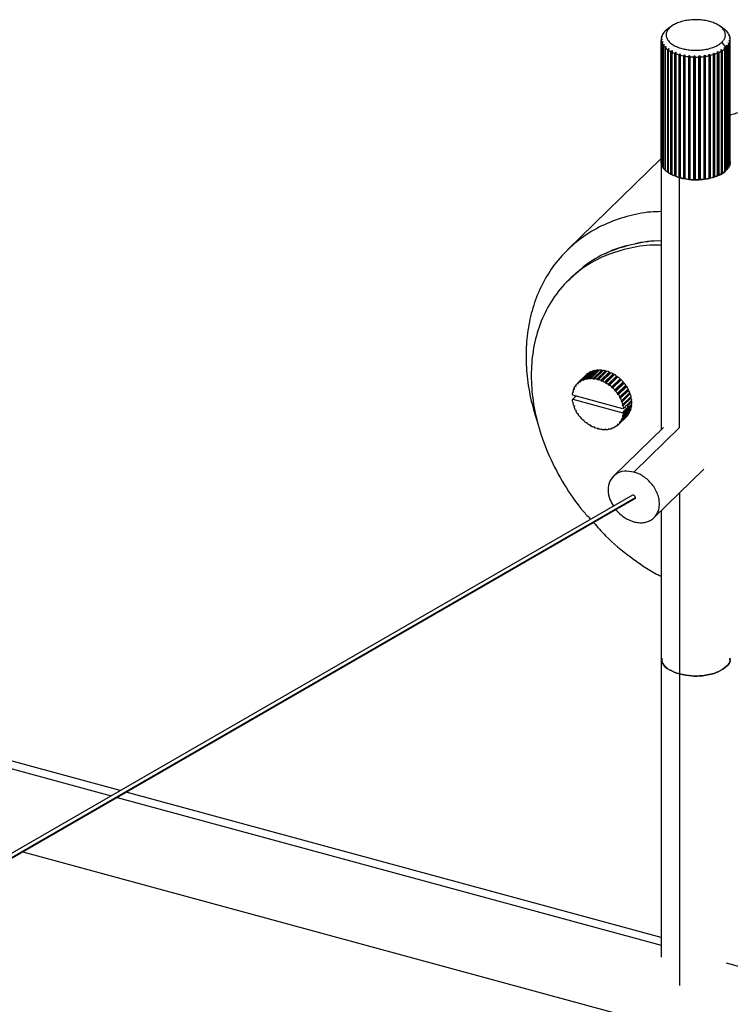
# Paper-space layout '_Trimétrica' of a CAD drawing. Header units: millimetres. Extents: x -1311 to -67, y -451 to 503.
# Tile 11 of 12: x -356 to -197, y 66 to 287. Entities that reach past the tile are written whole.
import ezdxf

# ---------------------------------------------------------------- set-up
doc = ezdxf.new("R2010")
doc.units = ezdxf.units.MM

psp = doc.layouts.new('_Trimétrica')

# ---------------------------------------------------------------- linework, layer by layer
at = {"color": 7, "linetype": 'Continuous', "lineweight": 25}
for p, q in [((-211.15, 284.44), (-210.18, 285.13)), ((-210.75, 284.8), (-210.75, 284.78)), ((-209.61, 285.59), (-210.5, 284.98)), ((-198.23, 285.07), (-198.99, 285.59)), ((-198.25, 285.08), (-198.23, 285.07)), ((-212.05, 282.58), (-212.05, 255.06)), ((-212.05, 282.54), (-212.05, 255.02)), ((-211.98, 283.14), (-211.98, 282.97)), ((-211.73, 283.72), (-211.73, 283.62)), ((-211.32, 284.28), (-211.32, 284.22)), ((-197.56, 284.51), (-197.56, 284.55)), ((-197.06, 283.93), (-197.06, 284.01)), ((-196.73, 283.31), (-196.73, 283.44)), ((-196.57, 282.64), (-196.57, 282.85)), ((-212.03, 254.8), (-212.03, 282.32)), ((-211.95, 281.95), (-211.95, 254.43)), ((-211.87, 254.21), (-211.87, 281.73)), ((-211.68, 281.37), (-211.68, 253.85)), ((-211.54, 253.63), (-211.54, 281.16)), ((-211.25, 280.81), (-211.25, 253.29)), ((-211.05, 253.09), (-211.05, 280.62)), ((-197.45, 280.72), (-198.43, 281.93)), ((-197.85, 280.37), (-197.85, 252.84)), ((-197.62, 253.04), (-197.62, 280.56)), ((-197.45, 280.72), (-197.45, 253.2)), ((-197.29, 280.89), (-197.29, 253.36)), ((-197.11, 253.57), (-197.11, 281.09)), ((-196.87, 281.44), (-196.87, 253.92)), ((-196.76, 254.14), (-196.76, 281.66)), ((-196.63, 282.03), (-196.63, 254.5)), ((-196.58, 254.73), (-196.58, 282.25)), ((-210.66, 280.3), (-210.66, 252.78)), ((-210.4, 252.6), (-210.4, 280.12)), ((-209.93, 279.84), (-209.93, 252.32)), ((-209.62, 252.32), (-209.62, 280.03)), ((-209.62, 252.16), (-209.62, 279.68)), ((-209.07, 279.44), (-209.07, 251.92)), ((-208.77, 251.94), (-208.77, 279.65)), ((-208.72, 251.78), (-208.72, 279.3)), ((-208.11, 279.11), (-208.11, 251.58)), ((-207.81, 251.63), (-207.81, 279.34)), ((-207.72, 251.48), (-207.72, 279)), ((-207.06, 278.85), (-207.06, 251.33)), ((-206.78, 251.4), (-206.78, 279.11)), ((-206.65, 251.26), (-206.65, 278.78)), ((-205.95, 278.68), (-205.95, 251.16)), ((-205.7, 251.25), (-205.7, 278.96)), ((-205.52, 251.12), (-205.52, 278.64)), ((-204.8, 278.6), (-204.8, 251.08)), ((-204.58, 251.19), (-204.58, 278.9)), ((-204.37, 251.07), (-204.37, 278.59)), ((-203.65, 278.6), (-203.65, 251.08)), ((-203.45, 251.21), (-203.45, 278.92)), ((-203.21, 251.11), (-203.21, 278.63)), ((-202.5, 278.7), (-202.5, 251.18)), ((-202.35, 251.32), (-202.35, 279.03)), ((-202.08, 251.24), (-202.08, 278.76)), ((-201.4, 278.88), (-201.4, 251.36)), ((-201.29, 251.51), (-201.29, 279.22)), ((-201, 251.45), (-201, 278.97)), ((-200.36, 279.15), (-200.36, 251.62)), ((-200.29, 251.78), (-200.29, 279.49)), ((-199.99, 251.74), (-199.99, 279.26)), ((-199.41, 279.49), (-199.41, 251.96)), ((-199.39, 252.12), (-199.39, 279.83)), ((-199.08, 252.11), (-199.08, 279.63)), ((-198.57, 279.9), (-198.57, 252.37)), ((-198.28, 252.55), (-198.28, 280.07)), ((-211.21, 256.83), (-211.28, 256.71)), ((-210.4, 257.41), (-210.72, 257.21)), ((-197.62, 256.92), (-197.69, 256.98)), ((-197.11, 256.44), (-197.29, 256.61)), ((-212.05, 255.83), (-233.04, 235.35)), ((-212.05, 255.02), (-212.05, 255.06)), ((-212.05, 255.02), (-212.05, 195.05)), ((-212.03, 255.01), (-212.05, 255.02)), ((-211.87, 254.4), (-211.95, 254.43)), ((-211.92, 255.07), (-211.87, 254.78)), ((-211.69, 253.87), (-211.54, 253.73)), ((-211.54, 253.81), (-211.68, 253.85)), ((-196.76, 254.14), (-196.87, 254.11)), ((-196.58, 254.73), (-196.63, 254.71)), ((-211.26, 253.47), (-211.04, 253.26)), ((-211.04, 253.26), (-211.25, 253.29)), ((-210.36, 252.76), (-210.66, 252.78)), ((-209.62, 252.32), (-209.93, 252.32)), ((-209.62, 252.16), (-209.62, 252.32)), ((-208.77, 251.94), (-209.07, 251.92)), ((-208.72, 251.78), (-208.77, 251.94)), ((-208.68, 251.85), (-207.92, 251.53)), ((-207.81, 251.63), (-208.11, 251.58)), ((-207.72, 251.48), (-207.81, 251.63)), ((-200.29, 251.78), (-200.36, 251.62)), ((-199.99, 251.74), (-200.29, 251.78)), ((-199.39, 252.12), (-199.41, 251.96)), ((-199.08, 252.11), (-199.39, 252.12)), ((-198.28, 252.55), (-198.57, 252.53)), ((-197.62, 253.04), (-197.85, 253.01)), ((-197.11, 253.57), (-197.29, 253.54)), ((-207.92, 195.57), (-207.92, 251.53)), ((-206.78, 251.4), (-207.06, 251.33)), ((-206.65, 251.26), (-206.78, 251.4)), ((-205.7, 251.25), (-205.95, 251.16)), ((-205.52, 251.12), (-205.7, 251.25)), ((-204.58, 251.19), (-204.8, 251.08)), ((-204.37, 251.07), (-204.58, 251.19)), ((-203.45, 251.21), (-203.65, 251.08)), ((-203.21, 251.11), (-203.45, 251.21)), ((-202.35, 251.32), (-202.5, 251.18)), ((-202.08, 251.24), (-202.35, 251.32)), ((-201.29, 251.51), (-201.4, 251.36)), ((-201, 251.45), (-201.29, 251.51)), ((-231.88, 229.49), (-232.81, 228.58)), ((-230.27, 205.87), (-228.4, 207.7)), ((-228.17, 207.85), (-230.03, 206.02)), ((-229.61, 206.23), (-227.75, 208.06)), ((-227.48, 208.16), (-229.35, 206.34)), ((-228.88, 206.47), (-227.02, 208.29)), ((-226.72, 208.35), (-228.59, 206.53)), ((-228.34, 207.68), (-228.4, 207.7)), ((-228.09, 206.58), (-226.23, 208.4)), ((-225.92, 208.41), (-227.78, 206.59)), ((-227.64, 208.01), (-227.75, 208.06)), ((-227.26, 206.56), (-225.39, 208.39)), ((-226.87, 208.21), (-227.02, 208.29)), ((-225.07, 208.35), (-226.94, 206.52)), ((-226.41, 206.42), (-224.54, 208.24)), ((-224.38, 208.04), (-226.24, 206.22)), ((-226.06, 208.27), (-226.23, 208.4)), ((-224.22, 208.15), (-226.08, 206.33)), ((-225.55, 206.15), (-223.68, 207.97)), ((-223.54, 207.75), (-225.41, 205.93)), ((-225.21, 208.21), (-225.39, 208.39)), ((-223.36, 207.83), (-225.23, 206.01)), ((-224.7, 205.75), (-222.84, 207.58)), ((-224.38, 208.04), (-224.54, 208.24)), ((-224.22, 208.15), (-224.38, 208.04)), ((-223.54, 207.75), (-223.68, 207.97)), ((-223.36, 207.83), (-223.54, 207.75)), ((-222.73, 207.35), (-222.84, 207.58)), ((-230.84, 205.4), (-228.97, 207.22)), ((-230.84, 205.4), (-230.61, 205.37)), ((-228.77, 207.42), (-230.64, 205.59)), ((-230.61, 205.37), (-230.64, 205.59)), ((-230.27, 205.87), (-230.04, 205.8)), ((-230.04, 205.8), (-230.03, 206.02)), ((-229.61, 206.23), (-229.39, 206.13)), ((-229.39, 206.13), (-229.35, 206.34)), ((-228.97, 207.22), (-228.97, 207.22)), ((-228.88, 206.47), (-228.67, 206.34)), ((-228.67, 206.34), (-228.59, 206.53)), ((-228.09, 206.58), (-227.89, 206.42)), ((-227.89, 206.42), (-227.78, 206.59)), ((-227.26, 206.56), (-227.08, 206.38)), ((-227.08, 206.38), (-226.94, 206.52)), ((-226.41, 206.42), (-226.24, 206.22)), ((-226.24, 206.22), (-226.08, 206.33)), ((-225.55, 206.15), (-225.41, 205.93)), ((-225.41, 205.93), (-225.23, 206.01)), ((-224.7, 205.75), (-224.6, 205.53)), ((-222.73, 207.35), (-224.6, 205.53)), ((-224.6, 205.53), (-224.4, 205.58)), ((-222.53, 207.4), (-224.4, 205.58)), ((-223.9, 205.25), (-222.03, 207.07)), ((-221.95, 206.84), (-223.82, 205.02)), ((-221.74, 206.86), (-223.6, 205.04)), ((-223.14, 204.65), (-221.27, 206.47)), ((-221.23, 206.24), (-223.1, 204.42)), ((-221.01, 206.22), (-222.87, 204.4)), ((-222.53, 207.4), (-222.73, 207.35)), ((-222.45, 203.96), (-220.59, 205.79)), ((-220.58, 205.56), (-222.45, 203.74)), ((-220.35, 205.51), (-222.22, 203.69)), ((-221.95, 206.84), (-222.03, 207.07)), ((-221.74, 206.86), (-221.95, 206.84)), ((-221.23, 206.24), (-221.27, 206.47)), ((-221.01, 206.22), (-221.23, 206.24)), ((-220.58, 205.56), (-220.59, 205.79)), ((-220.35, 205.51), (-220.58, 205.56)), ((-231.88, 203.42), (-231.73, 203.57)), ((-231.88, 203.42), (-231.69, 203.49)), ((-231.69, 203.49), (-231.81, 203.71)), ((-231.65, 204.16), (-231.49, 204.32)), ((-231.65, 204.16), (-231.44, 204.19)), ((-231.44, 204.19), (-231.53, 204.42)), ((-231.3, 204.83), (-231.13, 205)), ((-231.3, 204.83), (-231.08, 204.82)), ((-231.08, 204.82), (-231.14, 205.06)), ((-223.9, 205.25), (-223.82, 205.02)), ((-223.82, 205.02), (-223.6, 205.04)), ((-223.14, 204.65), (-223.1, 204.42)), ((-223.1, 204.42), (-222.87, 204.4)), ((-222.45, 203.96), (-222.45, 203.74)), ((-222.45, 203.74), (-222.22, 203.69)), ((-220.01, 204.81), (-221.88, 202.99)), ((-221.85, 203.21), (-221.88, 202.99)), ((-221.85, 203.21), (-219.99, 205.03)), ((-219.78, 204.73), (-221.65, 202.91)), ((-219.54, 204.02), (-221.41, 202.2)), ((-221.35, 202.39), (-219.48, 204.22)), ((-219.32, 203.9), (-221.19, 202.08)), ((-219.18, 203.19), (-221.05, 201.37)), ((-220.95, 201.55), (-219.09, 203.37)), ((-220.01, 204.81), (-219.99, 205.03)), ((-219.78, 204.73), (-220.01, 204.81)), ((-219.54, 204.02), (-219.48, 204.22)), ((-219.32, 203.9), (-219.54, 204.02)), ((-219.18, 203.19), (-219.09, 203.37)), ((-218.97, 203.05), (-219.18, 203.19)), ((-231.88, 202.82), (-231.96, 202.93)), ((-231.96, 201.79), (-231.26, 202.47)), ((-231.96, 201.79), (-231.88, 201.86)), ((-220.61, 199.75), (-231.88, 202.82)), ((-231.3, 202.42), (-231.88, 201.86)), ((-231.88, 201.86), (-220.61, 198.79)), ((-231.69, 201.08), (-231.88, 201.25)), ((-231.81, 200.92), (-231.69, 201.08)), ((-231.16, 202.62), (-231.3, 202.42)), ((-221.88, 202.99), (-221.65, 202.91)), ((-221.35, 202.39), (-221.41, 202.2)), ((-221.41, 202.2), (-221.19, 202.08)), ((-220.95, 201.55), (-221.05, 201.37)), ((-221.05, 201.37), (-220.84, 201.22)), ((-218.97, 203.05), (-220.84, 201.22)), ((-218.93, 202.35), (-220.8, 200.53)), ((-220.68, 200.68), (-218.81, 202.51)), ((-218.74, 202.18), (-220.61, 200.36)), ((-220.53, 199.82), (-218.66, 201.64)), ((-218.63, 201.33), (-219.57, 200.41)), ((-218.93, 202.35), (-218.81, 202.51)), ((-218.74, 202.18), (-218.93, 202.35)), ((-218.63, 201.33), (-218.8, 201.51)), ((-231.44, 200.24), (-231.65, 200.39)), ((-231.53, 200.06), (-231.44, 200.24)), ((-231.08, 199.41), (-231.3, 199.53)), ((-231.14, 199.21), (-231.08, 199.41)), ((-230.61, 198.62), (-230.84, 198.7)), ((-219.09, 199.01), (-220.95, 197.19)), ((-220.84, 197.45), (-218.97, 199.27)), ((-220.68, 200.68), (-220.8, 200.53)), ((-220.8, 200.53), (-220.61, 200.36)), ((-218.81, 199.72), (-220.68, 197.9)), ((-220.61, 198.19), (-218.74, 200.01)), ((-220.53, 199.82), (-220.61, 199.75)), ((-220.61, 198.79), (-220.16, 199.39)), ((-220.61, 198.79), (-220.53, 198.68)), ((-218.66, 200.5), (-220.53, 198.68)), ((-220.33, 200.02), (-219.67, 199.84)), ((-220.16, 199.39), (-219.67, 199.84)), ((-219.67, 200.52), (-220.1, 200.24)), ((-219.57, 200.41), (-219.67, 200.52)), ((-219.67, 199.84), (-219.57, 199.89)), ((-219.57, 199.89), (-218.63, 200.81)), ((-219.09, 199.01), (-219.13, 199.11)), ((-218.81, 199.72), (-218.89, 199.86)), ((-218.66, 200.5), (-218.78, 200.67)), ((-230.64, 198.4), (-230.61, 198.62)), ((-230.04, 197.87), (-230.27, 197.92)), ((-230.03, 197.64), (-230.04, 197.87)), ((-229.39, 197.19), (-229.61, 197.21)), ((-229.35, 196.96), (-229.39, 197.19)), ((-228.67, 196.59), (-228.88, 196.57)), ((-228.59, 196.36), (-228.67, 196.59)), ((-221.65, 196.21), (-219.78, 198.03)), ((-221.19, 196.78), (-221.41, 196.78)), ((-221.41, 196.78), (-221.35, 196.55)), ((-219.48, 198.38), (-221.35, 196.55)), ((-221.19, 196.78), (-219.32, 198.6)), ((-220.84, 197.45), (-221.05, 197.41)), ((-221.05, 197.41), (-220.95, 197.19)), ((-220.61, 198.19), (-220.8, 198.12)), ((-220.8, 198.12), (-220.68, 197.9)), ((-219.48, 198.38), (-219.5, 198.43)), ((-227.89, 196.08), (-228.09, 196.03)), ((-227.78, 195.85), (-227.89, 196.08)), ((-227.08, 195.68), (-227.26, 195.6)), ((-226.94, 195.46), (-227.08, 195.68)), ((-226.24, 195.39), (-226.41, 195.28)), ((-226.08, 195.19), (-226.24, 195.39)), ((-225.41, 195.23), (-225.55, 195.08)), ((-225.41, 195.22), (-225.55, 195.08)), ((-225.23, 195.04), (-225.41, 195.23)), ((-224.6, 195.18), (-224.7, 195.02)), ((-224.56, 195.16), (-224.7, 195.02)), ((-224.4, 195.03), (-224.6, 195.18)), ((-223.82, 195.27), (-223.9, 195.08)), ((-223.75, 195.23), (-223.9, 195.08)), ((-223.6, 195.14), (-223.82, 195.27)), ((-223.1, 195.48), (-223.14, 195.27)), ((-222.98, 195.42), (-223.14, 195.27)), ((-222.87, 195.37), (-223.1, 195.48)), ((-211.55, 195.54), (-222.72, 184.63)), ((-222.22, 195.73), (-222.45, 195.8)), ((-222.45, 195.8), (-222.45, 195.58)), ((-222.28, 195.75), (-222.45, 195.58)), ((-221.65, 196.21), (-221.88, 196.24)), ((-221.88, 196.24), (-221.85, 196.02)), ((-221.66, 196.21), (-221.85, 196.02)), ((-207.92, 195.57), (-218.18, 185.55)), ((-213.64, 175.33), (-202.47, 186.23)), ((-595.43, 183.68), (-335.33, 112.99)), ((-333.32, 114.15), (-594.54, 185.14)), ((-218.5, 180.37), (-747.24, -124.58)), ((-217.86, 179.78), (-746.74, -125.25)), ((-746.65, -125.37), (-218, 179.53)), ((-207.92, 180.92), (-207.92, 70.42)), ((-212.05, 176.88), (-212.05, 76.77)), ((-333.99, 112.63), (-212.05, 79.49)), ((-212.05, 81.19), (-331.99, 113.79)), ((-355.19, 100.4), (-211.76, 61.42)), ((-197.45, 75.52), (-71.64, 41.33))]:
    psp.add_line(p, q, dxfattribs=at)
for points, knots in [([(-198.43, 281.93), (-198.24, 282.11), (-198.08, 282.31), (-197.83, 282.72), (-197.74, 282.94), (-197.65, 283.39), (-197.64, 283.62), (-197.73, 284.08), (-197.82, 284.32), (-198.09, 284.77), (-198.27, 284.99), (-198.71, 285.39), (-198.97, 285.58), (-199.54, 285.93), (-199.85, 286.08), (-200.51, 286.35), (-200.85, 286.46), (-201.55, 286.65), (-201.92, 286.73), (-202.72, 286.86), (-203.14, 286.91), (-204.02, 286.96), (-204.47, 286.96), (-205.37, 286.92), (-205.82, 286.87), (-206.7, 286.73), (-207.12, 286.64), (-207.92, 286.41), (-208.29, 286.28), (-208.96, 285.98), (-209.25, 285.82), (-209.77, 285.48), (-209.99, 285.31), (-210.18, 285.13)], [0, 0, 0, 0, 0.0625, 0.0625, 0.125, 0.125, 0.1875, 0.1875, 0.25, 0.25, 0.3125, 0.3125, 0.375, 0.375, 0.4375, 0.4375, 0.5, 0.5, 0.5625, 0.5625, 0.625, 0.625, 0.6875, 0.6875, 0.75, 0.75, 0.8125, 0.8125, 0.875, 0.875, 0.9375, 0.9375, 1, 1, 1, 1]), ([(-210.18, 285.13), (-210.36, 284.95), (-210.52, 284.76), (-210.77, 284.34), (-210.86, 284.13), (-210.95, 283.68), (-210.96, 283.44), (-210.87, 282.98), (-210.78, 282.75), (-210.51, 282.29), (-210.33, 282.08), (-209.89, 281.67), (-209.63, 281.48), (-209.06, 281.13), (-208.75, 280.98), (-208.09, 280.71), (-207.75, 280.6), (-207.05, 280.41), (-206.68, 280.33), (-205.88, 280.2), (-205.46, 280.15), (-204.58, 280.11), (-204.13, 280.1), (-203.23, 280.15), (-202.78, 280.19), (-201.9, 280.33), (-201.48, 280.43), (-200.68, 280.65), (-200.31, 280.79), (-199.65, 281.08), (-199.35, 281.24), (-198.83, 281.58), (-198.61, 281.76), (-198.43, 281.93)], [0, 0, 0, 0, 0.0625, 0.0625, 0.125, 0.125, 0.1875, 0.1875, 0.25, 0.25, 0.3125, 0.3125, 0.375, 0.375, 0.4375, 0.4375, 0.5, 0.5, 0.5625, 0.5625, 0.625, 0.625, 0.6875, 0.6875, 0.75, 0.75, 0.8125, 0.8125, 0.875, 0.875, 0.9375, 0.9375, 1, 1, 1, 1]), ([(-210.49, 284.98), (-210.52, 284.96), (-210.61, 284.91), (-210.69, 284.84), (-210.75, 284.8)], [0, 0, 0, 0, 0.268027, 1, 1, 1, 1]), ([(-174.78, 265.2), (-176.56, 265.62), (-180.19, 266.48), (-185.67, 266.97), (-191.12, 266.68), (-194.81, 266.18), (-196.51, 265.56), (-196.57, 265.54)], [0, 0, 0, 0, 0.2341386, 0.4784254, 0.7314857, 0.99155, 1, 1, 1, 1]), ([(-197.85, 256.2), (-197.82, 256.17), (-197.44, 255.83), (-197.5, 255.43), (-197.56, 255.06)], [0, 0, 0, 0, 0.091733, 1, 1, 1, 1]), ([(-207.92, 251.53), (-207.01, 251.35), (-205.11, 250.96), (-201.93, 251.15), (-199.23, 251.93), (-197.5, 252.93), (-197.15, 253.65), (-197.04, 253.89)], [0, 0, 0, 0, 0.2153128, 0.4483656, 0.6814184, 0.8967312, 1, 1, 1, 1]), ([(-196.87, 254.17), (-196.72, 254.32), (-196.56, 254.5), (-196.6, 254.69), (-196.61, 254.71)], [0, 0, 0, 0, 0.847732, 1, 1, 1, 1]), ([(-196.55, 255.06), (-196.55, 255), (-196.55, 254.89), (-196.57, 254.78), (-196.58, 254.73)], [0, 0, 0, 0, 0.507919, 1, 1, 1, 1]), ([(-210.7, 252.95), (-210.55, 252.78), (-210.16, 252.34), (-209.37, 252.09), (-208.88, 251.93)], [0, 0, 0, 0, 0.391333, 1, 1, 1, 1]), ([(-212.05, 243.93), (-212.84, 243.92), (-215.51, 243.86), (-219.83, 242.92), (-224.89, 241.13), (-229.48, 238.49), (-233.48, 235.13), (-236.79, 231.13), (-239.33, 226.64), (-241.1, 221.8), (-242.12, 216.77), (-242.45, 211.61), (-242.1, 206.28), (-241.22, 201.09), (-240.1, 197.68), (-239.59, 196.14)], [0, 0, 0, 0, 0.034828, 0.118593, 0.203933, 0.290082, 0.376232, 0.461571, 0.545337, 0.626846, 0.705529, 0.780944, 0.856359, 0.935042, 1, 1, 1, 1]), ([(-212.05, 236.37), (-212.39, 236.39), (-214.79, 236.54), (-219.06, 235.87), (-224.64, 234.23), (-229.65, 231.46), (-233.9, 227.75), (-237.23, 223.26), (-239.56, 218.2), (-240.89, 212.82), (-241.32, 207.23), (-240.89, 201.41), (-239.55, 195.3), (-237.23, 188.97), (-233.87, 182.7), (-230.69, 177.95), (-228.44, 175.55), (-227.89, 174.96)], [0, 0, 0, 0, 0.012377, 0.086635, 0.16289, 0.240185, 0.31748, 0.393736, 0.467993, 0.539443, 0.607461, 0.67548, 0.746929, 0.821187, 0.897443, 0.974738, 1, 1, 1, 1]), ([(-212.05, 237.33), (-212.08, 237.33), (-214.16, 237.45), (-218.12, 236.76), (-223.69, 235.13), (-228.47, 232.59), (-230.95, 230.24), (-232.07, 229.18)], [0, 0, 0, 0, 0.003843, 0.257972, 0.518938, 0.783462, 1, 1, 1, 1]), ([(-212.05, 237.33), (-212.08, 237.33), (-214.16, 237.45), (-218.08, 236.7), (-222.31, 235.71), (-224.3, 234.57), (-224.66, 234.37)], [0, 0, 0, 0, 0.006672, 0.447866, 0.90093, 1, 1, 1, 1]), ([(-218.18, 185.55), (-218.91, 185.67), (-220.41, 185.91), (-222.36, 185.15), (-223.65, 183.62), (-224.05, 181.58), (-223.76, 179.57), (-223.01, 178.42), (-222.71, 177.94)], [0, 0, 0, 0, 0.170686, 0.355434, 0.540183, 0.710869, 0.881554, 1, 1, 1, 1]), ([(-218.18, 174.41), (-217.85, 174.31), (-217.49, 174.25), (-216.78, 174.18), (-216.42, 174.18), (-215.71, 174.26), (-215.37, 174.34), (-214.71, 174.58), (-214.4, 174.74), (-213.84, 175.13), (-213.59, 175.36), (-213.16, 175.88), (-212.98, 176.17), (-212.7, 176.78), (-212.6, 177.1), (-212.47, 177.75), (-212.44, 178.09), (-212.44, 178.74), (-212.47, 179.09), (-212.6, 179.82), (-212.7, 180.19), (-212.98, 180.96), (-213.16, 181.34), (-213.59, 182.1), (-213.84, 182.46), (-214.4, 183.16), (-214.71, 183.49), (-215.37, 184.08), (-215.71, 184.35), (-216.42, 184.81), (-216.78, 185.01), (-217.49, 185.33), (-217.85, 185.46), (-218.18, 185.55)], [0, 0, 0, 0, 0.0625, 0.0625, 0.125, 0.125, 0.1875, 0.1875, 0.25, 0.25, 0.3125, 0.3125, 0.375, 0.375, 0.4375, 0.4375, 0.5, 0.5, 0.5625, 0.5625, 0.625, 0.625, 0.6875, 0.6875, 0.75, 0.75, 0.8125, 0.8125, 0.875, 0.875, 0.9375, 0.9375, 1, 1, 1, 1]), ([(-218.43, 180.41), (-218.41, 180.42), (-218.35, 180.44), (-218.23, 180.39), (-218.1, 180.29), (-217.98, 180.13), (-217.89, 179.95), (-217.87, 179.83), (-217.86, 179.78)], [0, 0, 0, 0, 0.151867, 0.316081, 0.480296, 0.658041, 0.835785, 1, 1, 1, 1]), ([(-217.86, 179.78), (-217.86, 179.73), (-217.86, 179.63), (-217.91, 179.54), (-217.98, 179.54), (-218.01, 179.53)], [0, 0, 0, 0, 0.334686, 0.696948, 1, 1, 1, 1]), ([(-222.21, 177.1), (-221.6, 176.47), (-220.42, 175.22), (-218.92, 174.67), (-218.18, 174.41)], [0, 0, 0, 0, 0.514196, 1, 1, 1, 1]), ([(-227.21, 174.22), (-226.33, 173.22), (-223.83, 170.38), (-219.04, 166.51), (-214.79, 163.5), (-212.39, 162.35), (-212.05, 162.18)], [0, 0, 0, 0, 0.203367, 0.576302, 0.939468, 1, 1, 1, 1]), ([(-211.92, 143.82), (-211.91, 143.42), (-211.86, 142.48), (-210.39, 141.16), (-208.72, 140.57), (-207.92, 140.28)], [0, 0, 0, 0, 0.276543, 0.652584, 1, 1, 1, 1]), ([(-207.92, 140.28), (-208.72, 140.57), (-210.39, 141.16), (-211.86, 142.48), (-211.91, 143.42), (-211.92, 143.82)], [0, 0, 0, 0, 0.347416, 0.723457, 1, 1, 1, 1]), ([(-207.92, 140.28), (-207, 140.1), (-205.11, 139.71), (-201.94, 139.9), (-199.17, 140.68), (-197.34, 141.91), (-196.47, 143.03), (-196.64, 143.67), (-196.67, 143.81)], [0, 0, 0, 0, 0.183447, 0.382008, 0.580569, 0.764015, 0.947462, 1, 1, 1, 1]), ([(-196.67, 143.81), (-196.64, 143.67), (-196.47, 143.03), (-197.34, 141.91), (-199.17, 140.68), (-201.94, 139.9), (-205.11, 139.71), (-207, 140.1), (-207.92, 140.28)], [0, 0, 0, 0, 0.052538, 0.235985, 0.419431, 0.617992, 0.816553, 1, 1, 1, 1])]:
    psp.add_open_spline(points, degree=3, knots=knots, dxfattribs=at)
for points in [[(-210.68, 284.83), (-210.78, 284.76), (-210.88, 284.68), (-210.98, 284.61)], [(-210.75, 284.8), (-210.72, 284.81), (-210.7, 284.82), (-210.68, 284.83)], [(-197.94, 284.86), (-198.04, 284.93), (-198.14, 285.01), (-198.25, 285.08)], [(-197.56, 284.55), (-197.67, 284.66), (-197.8, 284.76), (-197.94, 284.86)], [(-212.02, 282.91), (-212.04, 282.79), (-212.05, 282.67), (-212.05, 282.54)], [(-212.05, 282.54), (-211.98, 282.57), (-211.9, 282.6), (-211.82, 282.62)], [(-211.82, 282.62), (-211.89, 282.52), (-211.96, 282.42), (-212.03, 282.32)], [(-211.78, 283.2), (-211.86, 283.11), (-211.94, 283.01), (-212.02, 282.91)], [(-211.84, 283.5), (-211.9, 283.38), (-211.94, 283.26), (-211.98, 283.14)], [(-211.98, 283.14), (-211.91, 283.16), (-211.85, 283.18), (-211.78, 283.2)], [(-211.57, 283.77), (-211.66, 283.68), (-211.75, 283.59), (-211.84, 283.5)], [(-211.49, 284.07), (-211.58, 283.96), (-211.66, 283.84), (-211.73, 283.72)], [(-211.73, 283.72), (-211.68, 283.74), (-211.63, 283.76), (-211.57, 283.77)], [(-211.2, 284.32), (-211.3, 284.24), (-211.39, 284.16), (-211.49, 284.07)], [(-211.15, 284.44), (-211.21, 284.39), (-211.26, 284.33), (-211.32, 284.28)], [(-211.32, 284.28), (-211.28, 284.29), (-211.24, 284.31), (-211.2, 284.32)], [(-210.98, 284.61), (-211.04, 284.55), (-211.1, 284.5), (-211.15, 284.44)], [(-197.65, 284.59), (-197.62, 284.57), (-197.59, 284.56), (-197.56, 284.55)], [(-197.35, 284.35), (-197.45, 284.43), (-197.55, 284.51), (-197.65, 284.59)], [(-197.06, 284.01), (-197.15, 284.12), (-197.24, 284.24), (-197.35, 284.35)], [(-197.2, 284.05), (-197.15, 284.04), (-197.11, 284.02), (-197.06, 284.01)], [(-196.92, 283.8), (-197.01, 283.88), (-197.1, 283.97), (-197.2, 284.05)], [(-196.73, 283.44), (-196.78, 283.56), (-196.84, 283.68), (-196.92, 283.8)], [(-196.9, 283.5), (-196.85, 283.48), (-196.79, 283.46), (-196.73, 283.44)], [(-196.65, 283.22), (-196.73, 283.31), (-196.82, 283.4), (-196.9, 283.5)], [(-196.78, 282.92), (-196.71, 282.9), (-196.64, 282.87), (-196.57, 282.85)], [(-196.55, 282.62), (-196.63, 282.72), (-196.7, 282.82), (-196.78, 282.92)], [(-196.57, 282.85), (-196.58, 282.97), (-196.61, 283.09), (-196.65, 283.22)], [(-196.58, 282.25), (-196.56, 282.37), (-196.55, 282.5), (-196.55, 282.62)], [(-212.03, 282.32), (-212.02, 282.19), (-211.99, 282.07), (-211.95, 281.95)], [(-211.95, 281.95), (-211.87, 281.98), (-211.78, 282.02), (-211.7, 282.05)], [(-211.7, 282.05), (-211.76, 281.94), (-211.81, 281.83), (-211.87, 281.73)], [(-211.87, 281.73), (-211.82, 281.61), (-211.76, 281.49), (-211.68, 281.37)], [(-211.68, 281.37), (-211.59, 281.41), (-211.5, 281.45), (-211.41, 281.49)], [(-211.41, 281.49), (-211.45, 281.38), (-211.49, 281.27), (-211.54, 281.16)], [(-211.54, 281.16), (-211.45, 281.04), (-211.36, 280.93), (-211.25, 280.81)], [(-211.25, 280.81), (-211.15, 280.86), (-211.05, 280.91), (-210.95, 280.96)], [(-210.95, 280.96), (-210.98, 280.84), (-211.02, 280.73), (-211.05, 280.62)], [(-211.05, 280.62), (-210.93, 280.51), (-210.8, 280.4), (-210.66, 280.3)], [(-210.66, 280.3), (-210.56, 280.36), (-210.46, 280.41), (-210.36, 280.47)], [(-210.36, 280.47), (-210.37, 280.35), (-210.39, 280.24), (-210.4, 280.12)], [(-198.28, 280.07), (-198.13, 280.16), (-197.99, 280.26), (-197.85, 280.37)], [(-197.92, 280.71), (-197.82, 280.66), (-197.72, 280.61), (-197.62, 280.56)], [(-197.85, 280.37), (-197.88, 280.48), (-197.9, 280.6), (-197.92, 280.71)], [(-197.62, 280.56), (-197.56, 280.61), (-197.5, 280.66), (-197.45, 280.72)], [(-197.45, 280.72), (-197.39, 280.77), (-197.34, 280.83), (-197.29, 280.89)], [(-197.4, 281.22), (-197.3, 281.18), (-197.21, 281.14), (-197.11, 281.09)], [(-197.29, 280.89), (-197.32, 281), (-197.36, 281.11), (-197.4, 281.22)], [(-197.11, 281.09), (-197.02, 281.21), (-196.94, 281.32), (-196.87, 281.44)], [(-197.03, 281.77), (-196.94, 281.73), (-196.85, 281.7), (-196.76, 281.66)], [(-196.87, 281.44), (-196.92, 281.55), (-196.98, 281.66), (-197.03, 281.77)], [(-196.82, 282.34), (-196.74, 282.31), (-196.66, 282.28), (-196.58, 282.25)], [(-196.63, 282.03), (-196.69, 282.13), (-196.75, 282.24), (-196.82, 282.34)], [(-196.76, 281.66), (-196.7, 281.78), (-196.66, 281.9), (-196.63, 282.03)], [(-210.4, 280.12), (-210.25, 280.02), (-210.09, 279.93), (-209.93, 279.84)], [(-209.93, 279.84), (-209.83, 279.9), (-209.72, 279.97), (-209.62, 280.03)], [(-209.62, 280.03), (-209.62, 279.91), (-209.62, 279.8), (-209.62, 279.68)], [(-209.62, 279.68), (-209.45, 279.59), (-209.26, 279.51), (-209.07, 279.44)], [(-209.07, 279.44), (-208.97, 279.51), (-208.87, 279.58), (-208.77, 279.65)], [(-208.77, 279.65), (-208.75, 279.54), (-208.74, 279.42), (-208.72, 279.3)], [(-208.72, 279.3), (-208.52, 279.23), (-208.32, 279.17), (-208.11, 279.11)], [(-208.11, 279.11), (-208.01, 279.19), (-207.91, 279.26), (-207.81, 279.34)], [(-207.81, 279.34), (-207.78, 279.23), (-207.75, 279.11), (-207.72, 279)], [(-207.72, 279), (-207.51, 278.95), (-207.29, 278.9), (-207.06, 278.85)], [(-207.06, 278.85), (-206.97, 278.94), (-206.88, 279.03), (-206.78, 279.11)], [(-206.78, 279.11), (-206.74, 279), (-206.69, 278.89), (-206.65, 278.78)], [(-206.65, 278.78), (-206.42, 278.74), (-206.19, 278.71), (-205.95, 278.68)], [(-205.95, 278.68), (-205.87, 278.78), (-205.78, 278.87), (-205.7, 278.96)], [(-205.7, 278.96), (-205.64, 278.85), (-205.58, 278.75), (-205.52, 278.64)], [(-205.52, 278.64), (-205.28, 278.62), (-205.04, 278.61), (-204.8, 278.6)], [(-204.8, 278.6), (-204.73, 278.7), (-204.65, 278.8), (-204.58, 278.9)], [(-204.58, 278.9), (-204.51, 278.8), (-204.44, 278.69), (-204.37, 278.59)], [(-204.37, 278.59), (-204.13, 278.59), (-203.89, 278.59), (-203.65, 278.6)], [(-203.65, 278.6), (-203.58, 278.71), (-203.52, 278.81), (-203.45, 278.92)], [(-203.45, 278.92), (-203.37, 278.82), (-203.29, 278.73), (-203.21, 278.63)], [(-203.21, 278.63), (-202.97, 278.65), (-202.74, 278.67), (-202.5, 278.7)], [(-202.5, 278.7), (-202.45, 278.81), (-202.4, 278.92), (-202.35, 279.03)], [(-202.35, 279.03), (-202.26, 278.94), (-202.17, 278.85), (-202.08, 278.76)], [(-202.08, 278.76), (-201.85, 278.79), (-201.62, 278.83), (-201.4, 278.88)], [(-201.4, 278.88), (-201.36, 278.99), (-201.32, 279.11), (-201.29, 279.22)], [(-201.29, 279.22), (-201.19, 279.14), (-201.09, 279.05), (-201, 278.97)], [(-201, 278.97), (-200.78, 279.02), (-200.57, 279.08), (-200.36, 279.15)], [(-200.36, 279.15), (-200.34, 279.26), (-200.31, 279.38), (-200.29, 279.49)], [(-200.29, 279.49), (-200.19, 279.42), (-200.09, 279.34), (-199.99, 279.26)], [(-199.99, 279.26), (-199.79, 279.33), (-199.6, 279.41), (-199.41, 279.49)], [(-199.41, 279.49), (-199.4, 279.6), (-199.39, 279.72), (-199.39, 279.83)], [(-199.39, 279.83), (-199.28, 279.77), (-199.18, 279.7), (-199.08, 279.63)], [(-199.08, 279.63), (-198.9, 279.72), (-198.73, 279.8), (-198.57, 279.9)], [(-198.59, 280.24), (-198.49, 280.19), (-198.39, 280.13), (-198.28, 280.07)], [(-198.57, 279.9), (-198.58, 280.01), (-198.58, 280.13), (-198.59, 280.24)], [(-211.95, 254.43), (-211.99, 254.55), (-212.02, 254.67), (-212.03, 254.8)], [(-211.68, 253.85), (-211.76, 253.96), (-211.82, 254.08), (-211.87, 254.21)], [(-196.87, 253.92), (-196.94, 253.8), (-197.02, 253.69), (-197.11, 253.57)], [(-196.63, 254.5), (-196.66, 254.38), (-196.7, 254.26), (-196.76, 254.14)], [(-211.25, 253.29), (-211.36, 253.4), (-211.45, 253.52), (-211.54, 253.63)], [(-210.66, 252.78), (-210.8, 252.88), (-210.93, 252.99), (-211.05, 253.09)], [(-209.93, 252.32), (-210.09, 252.41), (-210.25, 252.5), (-210.4, 252.6)], [(-209.07, 251.92), (-209.26, 251.99), (-209.45, 252.07), (-209.62, 252.16)], [(-208.11, 251.58), (-208.32, 251.65), (-208.52, 251.71), (-208.72, 251.78)], [(-199.41, 251.96), (-199.6, 251.89), (-199.79, 251.81), (-199.99, 251.74)], [(-198.57, 252.37), (-198.73, 252.28), (-198.9, 252.2), (-199.08, 252.11)], [(-197.85, 252.84), (-197.99, 252.74), (-198.13, 252.64), (-198.28, 252.55)], [(-197.45, 253.2), (-197.5, 253.14), (-197.56, 253.09), (-197.62, 253.04)], [(-197.29, 253.36), (-197.34, 253.31), (-197.39, 253.25), (-197.45, 253.2)], [(-207.06, 251.33), (-207.29, 251.38), (-207.51, 251.42), (-207.72, 251.48)], [(-205.95, 251.16), (-206.19, 251.19), (-206.42, 251.22), (-206.65, 251.26)], [(-204.8, 251.08), (-205.04, 251.09), (-205.28, 251.1), (-205.52, 251.12)], [(-203.65, 251.08), (-203.89, 251.07), (-204.13, 251.07), (-204.37, 251.07)], [(-202.5, 251.18), (-202.74, 251.15), (-202.97, 251.13), (-203.21, 251.11)], [(-201.4, 251.36), (-201.62, 251.31), (-201.85, 251.27), (-202.08, 251.24)], [(-200.36, 251.62), (-200.57, 251.56), (-200.78, 251.5), (-201, 251.45)], [(-228.4, 207.7), (-228.53, 207.61), (-228.65, 207.52), (-228.77, 207.42)], [(-227.75, 208.06), (-227.89, 207.99), (-228.03, 207.92), (-228.17, 207.85)], [(-227.02, 208.29), (-227.18, 208.26), (-227.33, 208.21), (-227.48, 208.16)], [(-226.23, 208.4), (-226.39, 208.39), (-226.56, 208.38), (-226.72, 208.35)], [(-225.39, 208.39), (-225.57, 208.4), (-225.74, 208.41), (-225.92, 208.41)], [(-224.54, 208.24), (-224.72, 208.28), (-224.9, 208.32), (-225.07, 208.35)], [(-223.68, 207.97), (-223.86, 208.04), (-224.04, 208.1), (-224.22, 208.15)], [(-222.84, 207.58), (-223.01, 207.67), (-223.18, 207.76), (-223.36, 207.83)], [(-231.14, 205.06), (-231.05, 205.18), (-230.95, 205.29), (-230.84, 205.4)], [(-230.64, 205.59), (-230.52, 205.69), (-230.4, 205.79), (-230.27, 205.87)], [(-230.03, 206.02), (-229.9, 206.1), (-229.76, 206.17), (-229.61, 206.23)], [(-229.35, 206.34), (-229.2, 206.39), (-229.04, 206.43), (-228.88, 206.47)], [(-228.59, 206.53), (-228.43, 206.55), (-228.26, 206.57), (-228.09, 206.58)], [(-227.78, 206.59), (-227.61, 206.59), (-227.44, 206.58), (-227.26, 206.56)], [(-226.94, 206.52), (-226.76, 206.5), (-226.58, 206.46), (-226.41, 206.42)], [(-226.08, 206.33), (-225.9, 206.28), (-225.72, 206.21), (-225.55, 206.15)], [(-225.23, 206.01), (-225.05, 205.93), (-224.88, 205.85), (-224.7, 205.75)], [(-224.4, 205.58), (-224.23, 205.48), (-224.06, 205.37), (-223.9, 205.25)], [(-222.03, 207.07), (-222.19, 207.19), (-222.36, 207.3), (-222.53, 207.4)], [(-221.27, 206.47), (-221.42, 206.61), (-221.58, 206.74), (-221.74, 206.86)], [(-220.59, 205.79), (-220.72, 205.94), (-220.86, 206.08), (-221.01, 206.22)], [(-219.99, 205.03), (-220.1, 205.19), (-220.22, 205.35), (-220.35, 205.51)], [(-231.96, 202.93), (-231.94, 203.1), (-231.92, 203.26), (-231.88, 203.42)], [(-231.81, 203.71), (-231.77, 203.86), (-231.71, 204.02), (-231.65, 204.16)], [(-231.53, 204.42), (-231.46, 204.56), (-231.39, 204.7), (-231.3, 204.83)], [(-223.6, 205.04), (-223.45, 204.91), (-223.29, 204.79), (-223.14, 204.65)], [(-222.87, 204.4), (-222.73, 204.26), (-222.59, 204.11), (-222.45, 203.96)], [(-222.22, 203.69), (-222.09, 203.53), (-221.97, 203.37), (-221.85, 203.21)], [(-219.48, 204.22), (-219.58, 204.39), (-219.68, 204.56), (-219.78, 204.73)], [(-219.09, 203.37), (-219.16, 203.55), (-219.23, 203.73), (-219.32, 203.9)], [(-231.88, 201.25), (-231.92, 201.43), (-231.94, 201.61), (-231.96, 201.79)], [(-231.65, 200.39), (-231.71, 200.56), (-231.77, 200.74), (-231.81, 200.92)], [(-221.65, 202.91), (-221.54, 202.74), (-221.44, 202.57), (-221.35, 202.39)], [(-221.19, 202.08), (-221.1, 201.9), (-221.02, 201.73), (-220.95, 201.55)], [(-220.84, 201.22), (-220.78, 201.04), (-220.72, 200.86), (-220.68, 200.68)], [(-218.81, 202.51), (-218.86, 202.69), (-218.91, 202.87), (-218.97, 203.05)], [(-218.66, 201.64), (-218.68, 201.82), (-218.7, 202), (-218.74, 202.18)], [(-218.63, 200.81), (-218.63, 200.98), (-218.63, 201.15), (-218.63, 201.33)], [(-231.3, 199.53), (-231.39, 199.71), (-231.46, 199.88), (-231.53, 200.06)], [(-230.84, 198.7), (-230.95, 198.87), (-231.05, 199.04), (-231.14, 199.21)], [(-220.61, 200.36), (-220.57, 200.18), (-220.54, 200), (-220.53, 199.82)], [(-220.53, 198.68), (-220.54, 198.51), (-220.57, 198.35), (-220.61, 198.19)], [(-219.57, 200.41), (-219.56, 200.24), (-219.56, 200.07), (-219.57, 199.89)], [(-219.32, 198.6), (-219.23, 198.73), (-219.16, 198.87), (-219.09, 199.01)], [(-218.97, 199.27), (-218.91, 199.41), (-218.86, 199.57), (-218.81, 199.72)], [(-218.74, 200.01), (-218.7, 200.17), (-218.68, 200.33), (-218.66, 200.5)], [(-230.27, 197.92), (-230.4, 198.08), (-230.52, 198.24), (-230.64, 198.4)], [(-229.61, 197.21), (-229.76, 197.35), (-229.9, 197.49), (-230.03, 197.64)], [(-228.88, 196.57), (-229.04, 196.69), (-229.2, 196.82), (-229.35, 196.96)], [(-221.35, 196.55), (-221.44, 196.43), (-221.54, 196.32), (-221.65, 196.21)], [(-220.95, 197.19), (-221.02, 197.05), (-221.1, 196.91), (-221.19, 196.78)], [(-220.68, 197.9), (-220.72, 197.74), (-220.78, 197.59), (-220.84, 197.45)], [(-219.78, 198.03), (-219.68, 198.14), (-219.58, 198.25), (-219.48, 198.38)], [(-228.09, 196.03), (-228.26, 196.13), (-228.43, 196.24), (-228.59, 196.36)], [(-227.26, 195.6), (-227.44, 195.68), (-227.61, 195.76), (-227.78, 195.85)], [(-226.41, 195.28), (-226.58, 195.33), (-226.76, 195.39), (-226.94, 195.46)], [(-225.55, 195.08), (-225.72, 195.11), (-225.9, 195.15), (-226.08, 195.19)], [(-224.7, 195.02), (-224.88, 195.02), (-225.05, 195.03), (-225.23, 195.04)], [(-223.9, 195.08), (-224.06, 195.05), (-224.23, 195.04), (-224.4, 195.03)], [(-223.14, 195.27), (-223.29, 195.22), (-223.45, 195.17), (-223.6, 195.14)], [(-222.45, 195.58), (-222.59, 195.51), (-222.73, 195.44), (-222.87, 195.37)], [(-221.85, 196.02), (-221.97, 195.91), (-222.09, 195.82), (-222.22, 195.73)]]:
    psp.add_open_spline(points, degree=3, dxfattribs=at)

doc.saveas('drawing.dxf')
